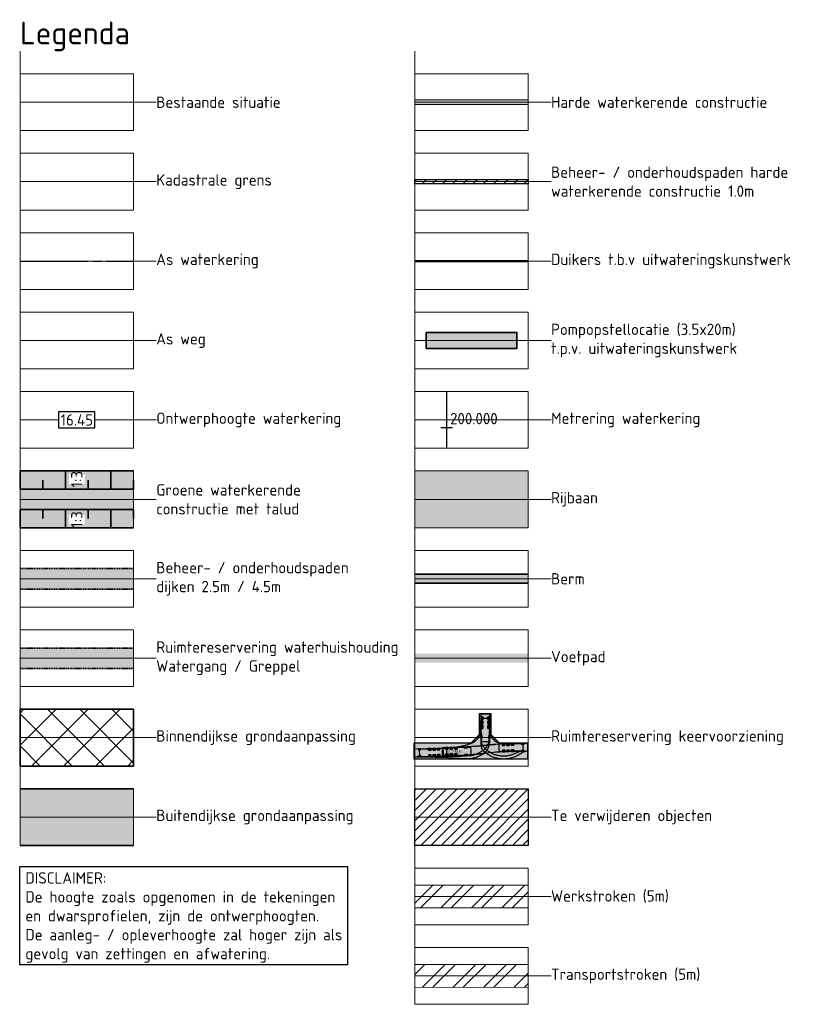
# Model space of a CAD drawing. Header units: metres. Extents: x 219828 to 221638, y 399519 to 401388.
# Tile 3 of 17: x 220264 to 220438, y 399897 to 400114. Entities that reach past the tile are written whole.
import ezdxf
from ezdxf.lldxf.tags import DXFTag

# ---------------------------------------------------------------- set-up
doc = ezdxf.new("R2010")
doc.units = ezdxf.units.M
for name, pattern in [('AM-AS', [16, 10, -2, 2, -2]), ('aslijn', [19, 15, -1, 2, -1]), ('DASHED2', [0.375, 0.25, -0.125])]:
    doc.linetypes.add(name, pattern=pattern)
doc.layers.get('0').update_dxf_attribs({"lineweight": 25})
for name, color, linetype, lineweight in [('0_Onderhoudspad', 1, 'Continuous', 25), ('B-WE-GW-MAAIVELD-G', 254, 'Continuous', 18), ('B-WE-KG-GRENS_PERCEEL-G', 150, 'KG-PERCEEL', 18), ('N-WA-AM-AS_WEG-G', 10, 'AM-AS', 18), ('N-WA-GK-KEERWAND-V', 15, 'Continuous', 18), ('N-WA-GR-BOS-V', 45, 'Continuous', 18), ('N-WA-GR-GRAS-V', 61, 'Continuous', 18), ('N-WA-GR-STRUWEEL-V', 95, 'Continuous', 18), ('N-WA-GW-DIJK_KRUIN_BINNEN-G', 90, 'Continuous', 35), ('N-WA-GW-DIJK_TEEN_BUITEN-G', 90, 'Continuous', 35), ('N-WA-IE-TERREINAFSCHEIDING_RASTERHEKWERK-G', 20, 'IE-TERREINAFSCHEIDING-KUNSTMATIG-OPEN', 35), ('N-WA-KG-ONDERHOUDGRENS_WATERSCHAP-G', 170, 'DASHED2', 35), ('N-WA-VH-VEHICLETRACKING_PATH', 30, 'Continuous', 25), ('N-WA-VH-VERHARDING_ASFALT-V', 252, 'Continuous', 18), ('N-WA-VH-VERHARDING_GRASBETONSTEEN-V', 75, 'Continuous', 18), ('N-WA-VH-VERHARDING_TEGEL-V', 254, 'Continuous', 18), ('N-WE-AM-KILOMETRERING-T25', 7, 'Continuous', 25), ('N-WE-GW-ONTGRAVINGSVAK-G', 90, 'Continuous', 35), ('N-WE-GW-OPHOGING-WERK-A-1000', 92, 'Continuous', 18), ('N-WE-WH-DUIKER-GD', 150, 'Continuous', 50), ('T-WA-KG-GRENS_WATERSCHAP_TRANSPORTSTROOK-G', 190, 'Continuous', 25), ('T-WA-KG-GRENS_WATERSCHAP_TRANSPORTSTROOK-V', 190, 'Continuous', 25), ('T-WA-KG-GRENS_WATERSCHAP_WERKSTROOK-G', 22, 'Continuous', 25), ('T-WA-KG-GRENS_WATERSCHAP_WERKSTROOK-V', 22, 'Continuous', 25), ('X-XX-AL-LEGENDA-T25', 7, 'Continuous', 25), ('X-XX-AL-LEGENDA-T50', 130, 'Continuous', 50)]:
    doc.layers.add(name, color=color, linetype=linetype, lineweight=lineweight)
for name, color, linetype in [('_VB_X hulp', 255, 'Continuous'), ('ATR02', 7, 'Continuous'), ('C3D-ALIGNMENT', 7, 'Continuous'), ('C3D-ALIGNMENT_LABELING', 7, 'Continuous'), ('C3D-CORRIDOR', 7, 'Continuous')]:
    doc.layers.add(name, color=color, linetype=linetype)
doc.layers.add('N-WA-GW-WATERBODEM-V', color=7, linetype='Continuous', lineweight=35, true_color=0x00cc99)
doc.layers.add('X-XX-AL-LEGENDA-G', color=7, linetype='Continuous', lineweight=18, plot=False)
doc.styles.add('NLCS-ISO', font='NLCS-ISO.ttf')
doc.styles.add('NLCS-ISO-M1000-T25', font='NLCS-ISO.ttf', dxfattribs={"height": 2.5})
doc.styles.add('NLCS-ISO-M1000-T50', font='NLCS-ISO.ttf', dxfattribs={"height": 5})
doc.styles.get("Standard").update_dxf_attribs({"font": 'NLCS-ISO.ttf'})
doc.linetypes.add('IE-TERREINAFSCHEIDING-KUNSTMATIG-OPEN', pattern='A,7,-1.5,[67,NLCS.shx,S=0.75,R=0,X=0,Y=0],-1.5', length=10)
tags = doc.linetypes.add('KG-PERCEEL', pattern='A,5.5,-2,["P",Standard,S=1.8,R=0,X=-0.5,Y=-0.9],-2,5.5,-2,[5,NLCS.shx,S=0.75,R=0,X=0,Y=0],-2', length=19).pattern_tags.tags
tags[6] = DXFTag(74, 10)
pattern_1 = [(45, (203857.117, 395171.8415), (-3.367596, 3.367596), []), (45, (203859.362, 395171.8415), (-3.367596, 3.367596), [])]

# ---------------------------------------------------------------- blocks, each defined once
blk = doc.blocks.new('Legenda_hulp')
at = {"flags": 128}
for points in [[(0, 0), (0, -1), (0, -3.5), (5, -3.5), (5, -1), (0, -1)], [(0, -2.25), (5, -2.25)], [(5, -2.25), (6, -2.25)]]:
    blk.add_lwpolyline(points, dxfattribs=at)
blk = doc.blocks.new('MAN8x4 VHCL TRACKING PATH_v2')
at = {"layer": 'ATR02', "color": 3, "linetype": 'Continuous', "lineweight": -3}
for points in [[(23.39, 12.31), (23.4, 11.8), (23.43, 11.29), (23.48, 10.77), (23.56, 9.99), (23.72, 8.68), (23.77, 8.17), (23.79, 7.91), (23.8, 7.65), (23.81, 7.4), (23.8, 7.14), (23.79, 6.89), (23.77, 6.63), (23.74, 6.38), (23.7, 6.12), (23.65, 5.87), (23.6, 5.62), (23.53, 5.37), (23.46, 5.13), (23.39, 4.84), (23.39, 3.46), (23.38, 3.21), (23.36, 2.95), (23.33, 2.7), (23.28, 2.44), (23.21, 2.19), (23.13, 1.93), (23.03, 1.67), (22.91, 1.42), (22.78, 1.17), (22.63, 0.93), (22.47, 0.69), (22.28, 0.46), (22.08, 0.24), (21.86, 0.03), (21.63, -0.17), (21.38, -0.36), (21.12, -0.53), (20.7, -0.76), (20.42, -0.91), (20.14, -1.04), (19.85, -1.17), (19.56, -1.29), (19.26, -1.39), (18.96, -1.49), (18.66, -1.57), (18.35, -1.65), (18.04, -1.72), (17.73, -1.77), (17.42, -1.81), (17.1, -1.85), (16.79, -1.87), (16.47, -1.88), (16.16, -1.88), (15.84, -1.87), (15.07, -1.84), (13.86, -1.77), (10.21, -1.55), (8.87, -1.48), (7.55, -1.43), (6.26, -1.38), (4.71, -1.34), (2.93, -1.31), (0.91, -1.28), (0.04, -1.27), (-0.04, 1.27), (7.14, 1.48), (8.11, 1.52), (9.09, 1.57), (9.86, 1.62), (10.64, 1.67), (11.23, 1.72), (12, 1.8), (12.58, 1.86), (13.16, 1.94), (13.73, 2.02), (14.5, 2.16), (14.88, 2.23), (15.45, 2.36), (15.83, 2.46), (16.21, 2.56), (16.58, 2.68), (16.77, 2.74), (17.31, 2.94), (17.67, 3.09), (18.19, 3.35), (18.53, 3.54), (18.85, 3.76), (19.01, 3.88), (19.15, 4), (19.3, 4.13), (19.44, 4.26), (19.57, 4.4), (19.7, 4.55), (19.82, 4.7), (19.93, 4.85), (20.04, 5.01), (20.14, 5.18), (20.23, 5.35), (20.31, 5.52), (20.39, 5.7), (20.46, 5.88), (20.53, 6.07), (20.58, 6.25), (20.63, 6.44), (20.7, 6.82), (20.77, 7.4), (20.8, 7.79), (20.82, 8.17), (20.84, 8.95), (20.84, 10.37), (20.84, 12.31)], [(8.64, 1.7), (11.99, 1.75), (12.97, 1.78), (13.95, 1.83), (15.12, 1.9), (16.49, 1.99), (17.86, 2.09), (19.4, 2.22), (20.73, 2.34), (20.89, 2.36), (21.65, 2.46), (22.41, 2.55), (23.17, 2.62), (23.93, 2.68), (24.68, 2.73), (25.53, 2.79), (29.45, 3.15), (29.71, 3.16), (31.24, 3.12), (33.02, 3.09), (35.29, 3.07), (35.36, 0.52), (28, 0.31), (26.84, 0.26), (25.87, 0.21), (25.68, 0.2), (22.82, -0.11), (20.56, -0.36), (18.8, -0.57), (17.53, -0.72), (13.45, -0.78), (12.99, -0.8), (11.98, -0.84), (11.22, -0.86), (10.46, -0.87), (9.7, -0.87), (8.93, -0.86), (8.68, -0.85)]]:
    blk.add_lwpolyline(points, close=True, dxfattribs=at)
at = {"layer": 'ATR02', "color": 1, "linetype": 'Continuous', "lineweight": -3}
for points in [[(20.89, 10.94), (23.34, 10.94), (23.35, 10.43), (23.37, 9.66), (23.4, 8.63), (23.4, 8.11), (23.39, 7.6), (23.37, 7.1), (23.34, 6.74), (23.34, 4.68), (23.32, 4.42), (23.29, 4.16), (23.25, 3.9), (23.2, 3.64), (23.13, 3.38), (23.06, 3.12), (22.96, 2.86), (22.86, 2.61), (22.73, 2.36), (22.6, 2.11), (22.45, 1.87), (22.28, 1.64), (22.1, 1.42), (21.9, 1.22), (21.69, 1.02), (21.48, 0.83), (21.25, 0.66), (21.02, 0.5), (20.78, 0.34), (20.54, 0.19), (20.29, 0.05), (20.04, -0.08), (19.78, -0.21), (19.52, -0.32), (19.26, -0.43), (18.99, -0.52), (18.72, -0.61), (18.45, -0.69), (18.17, -0.76), (17.89, -0.82), (17.61, -0.87), (17.33, -0.91), (17.05, -0.94), (16.21, -1), (15.38, -1.05), (14.55, -1.09), (13.47, -1.12), (12.4, -1.14), (11.07, -1.16), (9.25, -1.17), (6.43, -1.18), (1.51, -1.19), (1.44, 1.27), (4.53, 1.27), (4.64, 1.36), (5.75, 1.38), (6.15, 1.4), (7.39, 1.44), (8.38, 1.49), (9.36, 1.54), (10.34, 1.6), (11.07, 1.66), (11.79, 1.73), (12.51, 1.81), (13.23, 1.9), (13.7, 1.97), (14.16, 2.05), (14.62, 2.13), (15.07, 2.22), (15.52, 2.33), (15.96, 2.44), (16.38, 2.56), (16.79, 2.7), (17.19, 2.84), (17.57, 3), (17.94, 3.16), (18.28, 3.34), (18.59, 3.52), (18.87, 3.71), (19.13, 3.91), (19.36, 4.11), (19.57, 4.32), (19.77, 4.55), (19.96, 4.8), (20.12, 5.05), (20.27, 5.32), (20.4, 5.6), (20.52, 5.88), (20.61, 6.17), (20.69, 6.5), (20.75, 6.85), (20.81, 7.24), (20.84, 7.66), (20.87, 8.1), (20.88, 8.57), (20.89, 9.29), (20.89, 10.94)], [(10.05, -0.78), (10.01, 1.67), (12.14, 1.71), (13.12, 1.74), (14.11, 1.79), (15.09, 1.85), (16.33, 1.93), (17.67, 2.03), (19.41, 2.17), (21.39, 2.35), (22.26, 2.44), (23.02, 2.52), (23.78, 2.59), (25.05, 2.69), (25.48, 2.72), (27.99, 2.97), (28.25, 2.98), (33.32, 2.98), (33.82, 2.98), (33.88, 0.53), (30.91, 0.53), (30.68, 0.44), (29.44, 0.41), (29.28, 0.4), (28.04, 0.36), (26.81, 0.31), (25.83, 0.26), (25.15, 0.21), (24.71, 0.17), (16.06, -0.7), (12.33, -0.76), (11.57, -0.78), (10.81, -0.78), (10.05, -0.78)]]:
    blk.add_lwpolyline(points, close=True, dxfattribs=at)
at = {"layer": 'ATR02', "color": 96, "linetype": 'Continuous', "lineweight": -3}
blk.add_lwpolyline([(23.39, 12.31), (23.39, 7.8), (23.4, 7.45), (23.42, 7.09), (23.46, 6.73), (23.49, 6.55), (23.52, 6.38), (23.57, 6.21), (23.61, 6.03), (23.74, 5.68), (23.81, 5.52), (23.88, 5.36), (23.97, 5.2), (24.16, 4.88), (24.26, 4.74), (24.37, 4.59), (24.48, 4.45), (24.73, 4.18), (24.86, 4.06), (25, 3.94), (25.14, 3.83), (25.44, 3.61), (25.59, 3.52), (25.75, 3.43), (25.91, 3.35), (26.25, 3.2), (26.41, 3.14), (26.58, 3.08), (26.76, 3.03), (27.12, 2.96), (27.3, 2.93), (27.47, 2.91), (27.83, 2.89), (28.19, 2.88), (28.93, 2.89), (35.29, 3.07), (35.36, 0.52), (34.96, 0.5), (34.7, 0.45), (34.45, 0.38), (34.19, 0.29), (33.93, 0.18), (33.67, 0.04), (33.41, -0.11), (32.48, -0.69), (32.2, -0.84), (31.92, -0.99), (31.63, -1.12), (31.34, -1.25), (31.05, -1.36), (30.75, -1.46), (30.45, -1.56), (30.15, -1.64), (29.84, -1.71), (29.53, -1.78), (29.22, -1.83), (28.91, -1.87), (28.59, -1.9), (28.28, -1.92), (27.96, -1.93), (27.65, -1.93), (27.33, -1.91), (27.02, -1.89), (26.7, -1.86), (26.39, -1.81), (26.08, -1.76), (25.77, -1.69), (25.46, -1.61), (25.16, -1.53), (24.86, -1.43), (24.56, -1.32), (24.27, -1.21), (23.98, -1.08), (23.7, -0.94), (23.42, -0.8), (23.14, -0.64), (22.87, -0.48), (22.61, -0.3), (22.35, -0.12), (22.1, 0.07), (21.84, 0.29), (21.62, 0.5), (21.42, 0.73), (21.25, 0.97), (21.11, 1.22), (21, 1.48), (20.92, 1.74), (20.87, 1.99), (20.84, 2.25), (20.83, 2.79), (20.76, 4.86), (20.68, 5.1), (20.61, 5.35), (20.54, 5.59), (20.49, 5.85), (20.44, 6.1), (20.4, 6.35), (20.37, 6.6), (20.35, 6.86), (20.34, 7.12), (20.34, 7.37), (20.34, 7.63), (20.36, 7.88), (20.38, 8.14), (20.41, 8.39), (20.45, 8.65), (20.54, 9.04), (20.65, 9.55), (20.7, 9.8), (20.74, 10.06), (20.78, 10.33), (20.81, 10.58), (20.83, 10.84), (20.84, 11.1), (20.84, 11.85), (20.84, 12.31)], close=True, dxfattribs=at)
at = {"layer": 'ATR02', "color": 246, "linetype": 'Continuous', "lineweight": -3}
blk.add_lwpolyline([(20.89, 10.94), (23.34, 10.94), (23.34, 7.85), (23.36, 7.4), (23.38, 7), (23.42, 6.67), (23.46, 6.43), (23.53, 6.14), (23.62, 5.84), (23.74, 5.56), (23.87, 5.28), (24.01, 5.02), (24.18, 4.76), (24.36, 4.52), (24.56, 4.29), (24.78, 4.07), (25.01, 3.87), (25.25, 3.68), (25.51, 3.51), (25.77, 3.36), (26.05, 3.23), (26.33, 3.12), (26.62, 3.02), (26.92, 2.95), (27.22, 2.89), (27.54, 2.86), (27.92, 2.84), (28.35, 2.84), (29.03, 2.85), (33.82, 2.98), (33.88, 0.53), (33.49, 0.51), (33.25, 0.47), (33, 0.42), (32.75, 0.35), (32.5, 0.27), (32.25, 0.17), (32, 0.06), (31.24, -0.3), (30.98, -0.41), (30.71, -0.51), (30.45, -0.6), (30.17, -0.69), (29.9, -0.76), (29.62, -0.83), (29.34, -0.88), (29.06, -0.93), (28.78, -0.97), (28.5, -0.99), (28.21, -1.01), (27.93, -1.02), (27.64, -1.01), (27.36, -1), (27.08, -0.98), (26.79, -0.95), (26.51, -0.91), (26.23, -0.86), (25.95, -0.8), (25.68, -0.73), (25.4, -0.65), (25.13, -0.56), (24.87, -0.46), (24.6, -0.36), (24.34, -0.24), (24.09, -0.12), (23.83, 0.01), (23.59, 0.15), (23.35, 0.3), (23.11, 0.46), (22.88, 0.63), (22.65, 0.8), (22.43, 0.98), (22.22, 1.17), (22.01, 1.37), (21.7, 1.69), (21.52, 1.91), (21.35, 2.15), (21.22, 2.4), (21.1, 2.66), (21.01, 2.92), (20.95, 3.19), (20.91, 3.45), (20.89, 3.72), (20.89, 4.22), (20.89, 4.93), (21.19, 4.95), (21.11, 5.18), (21.04, 5.41), (20.98, 5.64), (20.93, 5.88), (20.88, 6.11), (20.84, 6.35), (20.81, 6.59), (20.79, 6.83), (20.78, 7.07), (20.78, 7.31), (20.78, 7.69), (20.84, 8.7), (20.87, 9.22), (20.89, 9.73), (20.89, 10.94)], close=True, dxfattribs=at)
at = {"layer": 'ATR02', "color": 136, "linetype": 'Continuous', "lineweight": -3}
blk.add_lwpolyline([(20.84, 3.46), (20.84, 12.31), (22.11, 12.31), (23.39, 12.31), (23.39, 3.46), (22.11, 3.46), (20.84, 3.46)], close=True, dxfattribs=at)
for points in [[(21.07, 10.51), (21.07, 11.37), (21.01, 11.37), (21.01, 10.51), (20.95, 10.51), (20.95, 11.37), (20.93, 11.37), (20.89, 11.26), (20.89, 10.62), (20.93, 10.51), (21.09, 10.51), (21.13, 10.62), (21.13, 11.26), (21.09, 11.37), (20.93, 11.37)], [(21.07, 9.11), (21.07, 9.97), (21.01, 9.97), (21.01, 9.11), (20.95, 9.11), (20.95, 9.97), (20.93, 9.97), (20.89, 9.86), (20.89, 9.22), (20.93, 9.11), (21.09, 9.11), (21.13, 9.22), (21.13, 9.86), (21.09, 9.97), (20.93, 9.97)], [(21.32, 10.51), (21.32, 11.37), (21.25, 11.37), (21.25, 10.51), (21.19, 10.51), (21.19, 11.37), (21.17, 11.37), (21.13, 11.26), (21.13, 10.62), (21.17, 10.51), (21.34, 10.51), (21.38, 10.62), (21.38, 11.26), (21.34, 11.37), (21.17, 11.37)], [(21.32, 9.11), (21.32, 9.97), (21.25, 9.97), (21.25, 9.11), (21.19, 9.11), (21.19, 9.97), (21.17, 9.97), (21.13, 9.86), (21.13, 9.22), (21.17, 9.11), (21.34, 9.11), (21.38, 9.22), (21.38, 9.86), (21.34, 9.97), (21.17, 9.97)], [(23.04, 10.51), (23.04, 11.37), (22.97, 11.37), (22.97, 10.51), (22.91, 10.51), (22.91, 11.37), (22.89, 11.37), (22.85, 11.26), (22.85, 10.62), (22.89, 10.51), (23.06, 10.51), (23.1, 10.62), (23.1, 11.26), (23.06, 11.37), (22.89, 11.37)], [(23.04, 9.11), (23.04, 9.97), (22.97, 9.97), (22.97, 9.11), (22.91, 9.11), (22.91, 9.97), (22.89, 9.97), (22.85, 9.86), (22.85, 9.22), (22.89, 9.11), (23.06, 9.11), (23.1, 9.22), (23.1, 9.86), (23.06, 9.97), (22.89, 9.97)], [(23.28, 10.51), (23.28, 11.37), (23.22, 11.37), (23.22, 10.51), (23.16, 10.51), (23.16, 11.37), (23.14, 11.37), (23.1, 11.26), (23.1, 10.62), (23.14, 10.51), (23.3, 10.51), (23.34, 10.62), (23.34, 11.26), (23.3, 11.37), (23.14, 11.37)], [(23.28, 9.11), (23.28, 9.97), (23.22, 9.97), (23.22, 9.11), (23.16, 9.11), (23.16, 9.97), (23.14, 9.97), (23.1, 9.86), (23.1, 9.22), (23.14, 9.11), (23.3, 9.11), (23.34, 9.22), (23.34, 9.86), (23.3, 9.97), (23.14, 9.97)], [(21.07, 7.71), (21.07, 8.57), (21.01, 8.57), (21.01, 7.71), (20.95, 7.71), (20.95, 8.57), (20.93, 8.57), (20.89, 8.46), (20.89, 7.82), (20.93, 7.71), (21.09, 7.71), (21.13, 7.82), (21.13, 8.46), (21.09, 8.57), (20.93, 8.57)], [(21.32, 7.71), (21.32, 8.57), (21.25, 8.57), (21.25, 7.71), (21.19, 7.71), (21.19, 8.57), (21.17, 8.57), (21.13, 8.46), (21.13, 7.82), (21.17, 7.71), (21.34, 7.71), (21.38, 7.82), (21.38, 8.46), (21.34, 8.57), (21.17, 8.57)], [(23.04, 7.71), (23.04, 8.57), (22.97, 8.57), (22.97, 7.71), (22.91, 7.71), (22.91, 8.57), (22.89, 8.57), (22.85, 8.46), (22.85, 7.82), (22.89, 7.71), (23.06, 7.71), (23.1, 7.82), (23.1, 8.46), (23.06, 8.57), (22.89, 8.57)], [(23.28, 7.71), (23.28, 8.57), (23.22, 8.57), (23.22, 7.71), (23.16, 7.71), (23.16, 8.57), (23.14, 8.57), (23.1, 8.46), (23.1, 7.82), (23.14, 7.71), (23.3, 7.71), (23.34, 7.82), (23.34, 8.46), (23.3, 8.57), (23.14, 8.57)], [(21.07, 4.5), (21.07, 5.36), (21.01, 5.36), (21.01, 4.5), (20.95, 4.5), (20.95, 5.36), (20.93, 5.36), (20.89, 5.26), (20.89, 4.61), (20.93, 4.5), (21.09, 4.5), (21.13, 4.61), (21.13, 5.26), (21.09, 5.36), (20.93, 5.36)], [(23.28, 4.5), (23.28, 5.36), (23.22, 5.36), (23.22, 4.5), (23.16, 4.5), (23.16, 5.36), (23.14, 5.36), (23.1, 5.26), (23.1, 4.61), (23.14, 4.5), (23.3, 4.5), (23.34, 4.61), (23.34, 5.26), (23.3, 5.36), (23.14, 5.36)]]:
    blk.add_lwpolyline(points, dxfattribs=at)
at = {"layer": 'ATR02', "color": 4, "linetype": 'Continuous', "lineweight": -3}
for points in [[(-0.04, 1.27), (8.81, 1.52), (8.85, 0.25), (8.88, -1.02), (0.04, -1.27), (0, 0), (-0.04, 1.27)], [(17.53, -0.72), (8.68, -0.85), (8.66, 0.43), (8.64, 1.7), (17.49, 1.83), (17.51, 0.55), (17.53, -0.72)], [(35.36, 0.52), (26.51, 0.28), (26.47, 1.55), (26.44, 2.83), (35.29, 3.07), (35.32, 1.79), (35.36, 0.52)]]:
    blk.add_lwpolyline(points, close=True, dxfattribs=at)
for points in [[(1.01, 1.09), (1.87, 1.08), (1.87, 1.15), (1.01, 1.15), (1.01, 1.21), (1.87, 1.21), (1.87, 1.23), (1.77, 1.27), (1.12, 1.27), (1.01, 1.23), (1.01, 1.06), (1.12, 1.02), (1.77, 1.02), (1.87, 1.06), (1.87, 1.23)], [(4.22, 1.16), (5.08, 1.19), (5.08, 1.25), (4.22, 1.22), (4.22, 1.29), (5.07, 1.31), (5.07, 1.33), (4.97, 1.37), (4.32, 1.35), (4.21, 1.31), (4.22, 1.14), (4.33, 1.11), (4.97, 1.12), (5.08, 1.17), (5.07, 1.33)], [(4.23, 0.92), (5.09, 0.94), (5.08, 1), (4.22, 0.98), (4.22, 1.04), (5.08, 1.06), (5.08, 1.09), (4.97, 1.12), (4.33, 1.11), (4.22, 1.06), (4.23, 0.9), (4.34, 0.86), (4.98, 0.88), (5.09, 0.92), (5.08, 1.09)], [(5.62, 1.2), (6.48, 1.23), (6.48, 1.29), (5.62, 1.26), (5.61, 1.33), (6.47, 1.35), (6.47, 1.37), (6.37, 1.41), (5.72, 1.39), (5.61, 1.35), (5.62, 1.18), (5.73, 1.14), (6.37, 1.16), (6.48, 1.21), (6.47, 1.37)], [(5.63, 0.96), (6.48, 0.98), (6.48, 1.04), (5.62, 1.02), (5.62, 1.08), (6.48, 1.1), (6.48, 1.12), (6.37, 1.16), (5.73, 1.14), (5.62, 1.1), (5.63, 0.94), (5.73, 0.9), (6.38, 0.92), (6.49, 0.96), (6.48, 1.12)], [(7.02, 1.24), (7.88, 1.27), (7.88, 1.33), (7.02, 1.3), (7.01, 1.37), (7.87, 1.39), (7.87, 1.41), (7.76, 1.45), (7.12, 1.43), (7.01, 1.39), (7.02, 1.22), (7.13, 1.18), (7.77, 1.2), (7.88, 1.25), (7.87, 1.41)], [(7.02, 1), (7.88, 1.02), (7.88, 1.08), (7.02, 1.06), (7.02, 1.12), (7.88, 1.14), (7.88, 1.16), (7.77, 1.2), (7.13, 1.18), (7.02, 1.14), (7.03, 0.98), (7.13, 0.94), (7.78, 0.96), (7.88, 1), (7.88, 1.16)], [(10.44, 1.62), (9.58, 1.61), (9.58, 1.54), (10.44, 1.56), (10.44, 1.49), (9.58, 1.48), (9.58, 1.46), (9.69, 1.42), (10.34, 1.43), (10.44, 1.47), (10.44, 1.64), (10.33, 1.68), (9.69, 1.67), (9.58, 1.63), (9.58, 1.46)], [(10.45, 1.37), (9.59, 1.36), (9.59, 1.3), (10.45, 1.31), (10.45, 1.25), (9.59, 1.24), (9.59, 1.22), (9.7, 1.18), (10.34, 1.19), (10.45, 1.23), (10.44, 1.39), (10.34, 1.43), (9.69, 1.42), (9.59, 1.38), (9.59, 1.22)], [(11.84, 1.64), (10.98, 1.63), (10.98, 1.56), (11.84, 1.58), (11.84, 1.51), (10.98, 1.5), (10.98, 1.48), (11.09, 1.44), (11.74, 1.45), (11.84, 1.49), (11.84, 1.66), (11.73, 1.7), (11.09, 1.69), (10.98, 1.65), (10.98, 1.48)], [(11.84, 1.39), (10.99, 1.38), (10.99, 1.32), (11.85, 1.33), (11.85, 1.27), (10.99, 1.26), (10.99, 1.24), (11.1, 1.2), (11.74, 1.21), (11.85, 1.25), (11.84, 1.41), (11.74, 1.45), (11.09, 1.44), (10.99, 1.4), (10.99, 1.24)], [(13.24, 1.66), (12.38, 1.65), (12.38, 1.58), (13.24, 1.6), (13.24, 1.54), (12.38, 1.52), (12.38, 1.5), (12.49, 1.46), (13.14, 1.47), (13.24, 1.51), (13.24, 1.68), (13.13, 1.72), (12.49, 1.71), (12.38, 1.67), (12.38, 1.5)], [(13.24, 1.41), (12.39, 1.4), (12.39, 1.34), (13.25, 1.35), (13.25, 1.29), (12.39, 1.28), (12.39, 1.26), (12.5, 1.22), (13.14, 1.23), (13.25, 1.27), (13.24, 1.43), (13.14, 1.47), (12.49, 1.46), (12.39, 1.42), (12.39, 1.26)], [(16.44, 1.74), (15.58, 1.65), (15.59, 1.59), (16.44, 1.68), (16.45, 1.62), (15.6, 1.53), (15.6, 1.51), (15.71, 1.48), (16.35, 1.55), (16.45, 1.6), (16.44, 1.76), (16.33, 1.79), (15.68, 1.73), (15.58, 1.67), (15.6, 1.51)], [(28.24, 2.77), (27.38, 2.74), (27.38, 2.68), (28.24, 2.71), (28.24, 2.64), (27.38, 2.62), (27.39, 2.6), (27.49, 2.56), (28.14, 2.58), (28.24, 2.62), (28.24, 2.79), (28.13, 2.83), (27.49, 2.81), (27.38, 2.76), (27.39, 2.6)], [(28.25, 2.52), (27.39, 2.5), (27.39, 2.44), (28.25, 2.46), (28.25, 2.4), (27.39, 2.38), (27.39, 2.36), (27.5, 2.32), (28.15, 2.33), (28.25, 2.38), (28.25, 2.54), (28.14, 2.58), (27.49, 2.56), (27.39, 2.52), (27.39, 2.36)], [(28.29, 0.8), (27.44, 0.78), (27.44, 0.72), (28.3, 0.74), (28.3, 0.68), (27.44, 0.66), (27.44, 0.64), (27.55, 0.6), (28.19, 0.62), (28.3, 0.66), (28.29, 0.82), (28.19, 0.86), (27.54, 0.84), (27.43, 0.8), (27.44, 0.64)], [(28.3, 0.56), (27.44, 0.53), (27.44, 0.47), (28.3, 0.5), (28.3, 0.44), (27.45, 0.41), (27.45, 0.39), (27.55, 0.35), (28.2, 0.37), (28.31, 0.41), (28.3, 0.58), (28.19, 0.62), (27.55, 0.6), (27.44, 0.55), (27.45, 0.39)], [(29.64, 2.81), (28.78, 2.78), (28.78, 2.72), (29.64, 2.74), (29.64, 2.68), (28.78, 2.66), (28.78, 2.64), (28.89, 2.6), (29.54, 2.62), (29.64, 2.66), (29.64, 2.83), (29.53, 2.86), (28.89, 2.85), (28.78, 2.8), (28.78, 2.64)], [(29.65, 2.56), (28.79, 2.54), (28.79, 2.48), (29.65, 2.5), (29.65, 2.44), (28.79, 2.41), (28.79, 2.39), (28.9, 2.36), (29.54, 2.37), (29.65, 2.42), (29.65, 2.58), (29.54, 2.62), (28.89, 2.6), (28.79, 2.56), (28.79, 2.39)], [(29.69, 0.84), (28.83, 0.82), (28.84, 0.76), (29.7, 0.78), (29.7, 0.72), (28.84, 0.7), (28.84, 0.68), (28.95, 0.64), (29.59, 0.65), (29.7, 0.7), (29.69, 0.86), (29.59, 0.9), (28.94, 0.88), (28.83, 0.84), (28.84, 0.68)], [(29.7, 0.6), (28.84, 0.57), (28.84, 0.51), (29.7, 0.53), (29.7, 0.47), (28.85, 0.45), (28.85, 0.43), (28.95, 0.39), (29.6, 0.41), (29.7, 0.45), (29.7, 0.62), (29.59, 0.65), (28.95, 0.64), (28.84, 0.59), (28.85, 0.43)], [(31.04, 2.84), (30.18, 2.82), (30.18, 2.76), (31.04, 2.78), (31.04, 2.72), (30.18, 2.7), (30.18, 2.68), (30.29, 2.64), (30.94, 2.66), (31.04, 2.7), (31.04, 2.86), (30.93, 2.9), (30.29, 2.88), (30.18, 2.84), (30.18, 2.68)], [(31.05, 2.6), (30.19, 2.58), (30.19, 2.51), (31.05, 2.54), (31.05, 2.48), (30.19, 2.45), (30.19, 2.43), (30.3, 2.39), (30.94, 2.41), (31.05, 2.46), (31.05, 2.62), (30.94, 2.66), (30.29, 2.64), (30.19, 2.6), (30.19, 2.43)], [(31.09, 0.88), (30.23, 0.86), (30.24, 0.8), (31.1, 0.82), (31.1, 0.76), (30.24, 0.73), (30.24, 0.71), (30.35, 0.68), (30.99, 0.69), (31.1, 0.74), (31.09, 0.9), (30.98, 0.94), (30.34, 0.92), (30.23, 0.88), (30.24, 0.71)], [(31.1, 0.63), (30.24, 0.61), (30.24, 0.55), (31.1, 0.57), (31.1, 0.51), (30.24, 0.49), (30.25, 0.47), (30.35, 0.43), (31, 0.45), (31.1, 0.49), (31.1, 0.66), (30.99, 0.69), (30.35, 0.68), (30.24, 0.63), (30.25, 0.47)], [(34.25, 2.92), (33.39, 2.92), (33.39, 2.86), (34.25, 2.86), (34.25, 2.8), (33.39, 2.8), (33.39, 2.78), (33.49, 2.74), (34.14, 2.74), (34.25, 2.78), (34.25, 2.94), (34.14, 2.98), (33.49, 2.98), (33.39, 2.94), (33.39, 2.78)], [(34.31, 0.71), (33.45, 0.71), (33.45, 0.65), (34.31, 0.65), (34.31, 0.59), (33.45, 0.59), (33.45, 0.57), (33.55, 0.53), (34.2, 0.53), (34.31, 0.57), (34.31, 0.73), (34.2, 0.77), (33.55, 0.77), (33.45, 0.73), (33.45, 0.57)], [(1.08, -1.12), (1.94, -1.12), (1.94, -1.06), (1.08, -1.06), (1.08, -1), (1.94, -1), (1.94, -0.98), (1.83, -0.94), (1.18, -0.94), (1.08, -0.98), (1.08, -1.15), (1.18, -1.19), (1.83, -1.19), (1.94, -1.14), (1.94, -0.98)], [(4.27, -0.8), (5.13, -0.78), (5.13, -0.71), (4.27, -0.74), (4.27, -0.68), (5.13, -0.65), (5.13, -0.63), (5.02, -0.6), (4.38, -0.61), (4.27, -0.66), (4.28, -0.82), (4.38, -0.86), (5.03, -0.84), (5.13, -0.8), (5.13, -0.63)], [(4.28, -1.05), (5.14, -1.02), (5.14, -0.96), (4.28, -0.98), (4.28, -0.92), (5.14, -0.9), (5.14, -0.88), (5.03, -0.84), (4.38, -0.86), (4.28, -0.9), (4.28, -1.07), (4.39, -1.1), (5.04, -1.09), (5.14, -1.04), (5.14, -0.88)], [(5.67, -0.76), (6.53, -0.74), (6.53, -0.68), (5.67, -0.7), (5.67, -0.64), (6.53, -0.61), (6.53, -0.59), (6.42, -0.56), (5.78, -0.57), (5.67, -0.62), (5.67, -0.78), (5.78, -0.82), (6.43, -0.8), (6.53, -0.76), (6.53, -0.59)], [(5.68, -1.01), (6.54, -0.98), (6.54, -0.92), (5.68, -0.95), (5.68, -0.88), (6.54, -0.86), (6.54, -0.84), (6.43, -0.8), (5.78, -0.82), (5.68, -0.86), (5.68, -1.03), (5.79, -1.06), (6.43, -1.05), (6.54, -1), (6.54, -0.84)], [(7.07, -0.72), (7.93, -0.7), (7.93, -0.64), (7.07, -0.66), (7.07, -0.6), (7.93, -0.57), (7.93, -0.55), (7.82, -0.52), (7.18, -0.53), (7.07, -0.58), (7.07, -0.74), (7.18, -0.78), (7.83, -0.76), (7.93, -0.72), (7.93, -0.55)], [(7.08, -0.97), (7.94, -0.94), (7.94, -0.88), (7.08, -0.91), (7.08, -0.84), (7.94, -0.82), (7.94, -0.8), (7.83, -0.76), (7.18, -0.78), (7.08, -0.82), (7.08, -0.99), (7.19, -1.03), (7.83, -1.01), (7.94, -0.96), (7.94, -0.8)], [(10.47, -0.35), (9.61, -0.36), (9.61, -0.42), (10.47, -0.41), (10.47, -0.47), (9.61, -0.48), (9.61, -0.5), (9.72, -0.54), (10.36, -0.53), (10.47, -0.49), (10.47, -0.33), (10.36, -0.29), (9.72, -0.3), (9.61, -0.34), (9.61, -0.5)], [(10.47, -0.59), (9.61, -0.6), (9.61, -0.67), (10.47, -0.65), (10.47, -0.72), (9.62, -0.73), (9.62, -0.75), (9.72, -0.79), (10.37, -0.78), (10.48, -0.74), (10.47, -0.57), (10.36, -0.53), (9.72, -0.54), (9.61, -0.58), (9.62, -0.75)], [(11.87, -0.33), (11.01, -0.34), (11.01, -0.4), (11.87, -0.39), (11.87, -0.45), (11.01, -0.46), (11.01, -0.48), (11.12, -0.52), (11.76, -0.51), (11.87, -0.47), (11.87, -0.31), (11.76, -0.27), (11.12, -0.28), (11.01, -0.32), (11.01, -0.48)], [(11.87, -0.57), (11.01, -0.58), (11.01, -0.65), (11.87, -0.63), (11.87, -0.7), (11.02, -0.71), (11.02, -0.73), (11.12, -0.77), (11.77, -0.76), (11.88, -0.72), (11.87, -0.55), (11.76, -0.51), (11.12, -0.52), (11.01, -0.56), (11.02, -0.73)], [(13.27, -0.31), (12.41, -0.32), (12.41, -0.38), (13.27, -0.37), (13.27, -0.43), (12.41, -0.44), (12.41, -0.46), (12.52, -0.5), (13.16, -0.49), (13.27, -0.45), (13.27, -0.29), (13.16, -0.25), (12.52, -0.26), (12.41, -0.3), (12.41, -0.46)], [(13.27, -0.55), (12.41, -0.56), (12.41, -0.63), (13.27, -0.61), (13.27, -0.68), (12.42, -0.69), (12.42, -0.71), (12.52, -0.75), (13.17, -0.74), (13.27, -0.7), (13.27, -0.53), (13.16, -0.49), (12.52, -0.5), (12.41, -0.54), (12.42, -0.71)], [(16.47, -0.47), (15.61, -0.56), (15.62, -0.62), (16.48, -0.53), (16.48, -0.59), (15.63, -0.68), (15.63, -0.7), (15.74, -0.73), (16.38, -0.66), (16.48, -0.61), (16.47, -0.45), (16.36, -0.42), (15.72, -0.48), (15.61, -0.54), (15.63, -0.7)]]:
    blk.add_lwpolyline(points, dxfattribs=at)
at = {"layer": 'ATR02', "color": 250, "linetype": 'Continuous', "lineweight": -3, "style": 'NLCS-ISO', "width": 0.3}
blk.add_text('MAN TGS 35360 8x4-4', height=1, rotation=0.82, dxfattribs=at).set_placement((10.24, -0.1))
blk = doc.blocks.new('*U106')
at = {"layer": 'N-WA-VH-VEHICLETRACKING_PATH', "transparency": 33554559}
h = blk.add_hatch(color=256, dxfattribs=at)
h.dxf.hatch_style = 1
h.paths.add_polyline_path([(0, -2.55), (0, 2.55), (17.93, 2.55), (20.5, 5.12), (20.5, 11.69), (24.1, 11.69), (24.1, 5.11), (26.66, 2.55), (35.59, 2.55), (35.59, -2.57)])
at = {"layer": 'N-WA-VH-VEHICLETRACKING_PATH', "flags": 128}
blk.add_lwpolyline([(0, -2.55), (0, 2.55), (17.93, 2.55), (20.5, 5.12), (20.5, 11.69), (24.1, 11.69), (24.1, 5.11), (26.66, 2.55), (35.59, 2.55), (35.59, -2.57)], close=True, dxfattribs=at)
blk.add_blockref('MAN8x4 VHCL TRACKING PATH_v2', (0.23, -0.63))

msp = doc.modelspace()

# ---------------------------------------------------------------- hatches: boundary and pattern name
at = {"layer": '0_Onderhoudspad'}
h = msp.add_hatch(dxfattribs=at)
h.set_pattern_fill('ANSI31', color=256, scale=0.5)
h.set_pattern_definition([(45, (7.6352, 0), (-1.122532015, 1.122532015), [])])
h.paths.add_polyline_path([(220375.81, 400078.85), (220375.81, 400077.85), (220350.81, 400077.85), (220350.81, 400078.85)])
at = {"layer": '_VB_X hulp'}
h = msp.add_hatch(dxfattribs=at)
h.set_pattern_fill('ANSI31', color=256, scale=0.5)
h.set_pattern_definition([(45, (375.3473, 0), (-1.122532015, 1.122532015), [])])
h.paths.add_polyline_path([(220350.81, 399944.6), (220375.81, 399944.6), (220375.81, 399932.1), (220350.81, 399932.1)])
at = {"layer": 'N-WA-GK-KEERWAND-V'}
h = msp.add_hatch(color=256, dxfattribs=at)
h.dxf.hatch_style = 1
h.paths.add_polyline_path([(220375.81, 400096.35), (220375.81, 400095.35), (220350.81, 400095.35), (220350.81, 400096.35)])
at = {"layer": 'N-WA-GR-BOS-V', "linetype": 'Continuous', "lineweight": 18}
h = msp.add_hatch(color=45, dxfattribs=at)
h.paths.add_polyline_path([(220288.84, 399944.6), (220263.84, 399944.6), (220263.84, 399938.35), (220288.84, 399938.35)])
h.paths.add_polyline_path([(220288.84, 399938.35), (220263.84, 399938.35), (220263.84, 399932.1), (220288.84, 399932.1)])
at = {"layer": 'N-WA-GR-GRAS-V', "linetype": 'Continuous', "lineweight": 18}
msp.add_hatch(color=61, dxfattribs=at).paths.add_polyline_path([(220263.84, 400014.6), (220288.84, 400014.6), (220288.84, 400002.1), (220263.84, 400002.1)])
at = {"layer": 'N-WA-GR-STRUWEEL-V', "linetype": 'Continuous', "lineweight": 18}
h = msp.add_hatch(color=95, dxfattribs=at)
h.paths.add_polyline_path([(220350.81, 399991.85), (220350.81, 399990.85), (220375.81, 399990.85), (220375.81, 399991.85)])
h.paths.add_polyline_path([(220375.81, 399989.85), (220375.81, 399990.85), (220350.81, 399990.85), (220350.81, 399989.85)])
at = {"layer": 'N-WA-GW-WATERBODEM-V', "linetype": 'Continuous', "lineweight": 35, "true_color": 0x00cc99}
h = msp.add_hatch(color=122, dxfattribs=at)
h.paths.add_polyline_path([(220288.84, 399975.6), (220263.84, 399975.6), (220263.84, 399973.35), (220288.84, 399973.35)])
h.paths.add_polyline_path([(220288.84, 399973.35), (220263.84, 399973.35), (220263.84, 399971.1), (220288.84, 399971.1)])
at = {"layer": 'N-WA-IE-TERREINAFSCHEIDING_RASTERHEKWERK-G', "transparency": 33554559}
h = msp.add_hatch(color=256, dxfattribs=at)
h.dxf.hatch_style = 1
h.paths.add_polyline_path([(220353.31, 400045.1), (220373.31, 400045.1), (220373.31, 400041.6), (220353.31, 400041.6)])
at = {"layer": 'N-WA-VH-VERHARDING_ASFALT-V', "linetype": 'Continuous', "lineweight": 18}
msp.add_hatch(color=252, dxfattribs=at).paths.add_polyline_path([(220350.81, 400014.6), (220375.81, 400014.6), (220375.81, 400002.1), (220350.81, 400002.1)])
at = {"layer": 'N-WA-VH-VERHARDING_GRASBETONSTEEN-V', "linetype": 'Continuous', "lineweight": 18}
h = msp.add_hatch(color=75, dxfattribs=at)
h.paths.add_polyline_path([(220288.84, 399990.85), (220288.84, 399993.1), (220263.84, 399993.1), (220263.84, 399990.85)])
h.paths.add_polyline_path([(220288.84, 399988.6), (220288.84, 399990.85), (220263.84, 399990.85), (220263.84, 399988.6)])
at = {"layer": 'N-WA-VH-VERHARDING_TEGEL-V', "linetype": 'Continuous', "lineweight": 18}
h = msp.add_hatch(color=254, dxfattribs=at)
h.paths.add_polyline_path([(220375.81, 399974.35), (220350.81, 399974.35), (220350.81, 399973.35), (220375.81, 399973.35)])
h.paths.add_polyline_path([(220375.81, 399973.35), (220350.81, 399973.35), (220350.81, 399972.35), (220375.81, 399972.35)])
at = {"layer": 'N-WE-GW-OPHOGING-WERK-A-1000'}
h = msp.add_hatch(dxfattribs=at)
h.set_pattern_fill('AGW-WERK_ONTGRAVEN_AANVULLEN-SO', color=256, pattern_type=2)
h.set_pattern_definition([(135, (0, -35), (-3.535533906, -3.535533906), []), (45, (0, -35), (-3.535533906, 3.535533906), [])])
h.paths.add_polyline_path([(220263.84, 399962.1), (220263.84, 399955.85), (220288.84, 399955.85), (220288.84, 399962.1)])
h.paths.add_polyline_path([(220288.84, 399949.6), (220288.84, 399955.85), (220263.84, 399955.85), (220263.84, 399949.6)])
at = {"layer": 'T-WA-KG-GRENS_WATERSCHAP_TRANSPORTSTROOK-V'}
h = msp.add_hatch(dxfattribs=at)
h.set_pattern_fill('ANSI32', color=256, scale=0.5)
h.set_pattern_definition(pattern_1)
h.paths.add_polyline_path([(220375.81, 399905.85), (220350.81, 399905.85), (220350.81, 399903.35), (220375.81, 399903.35)])
h.paths.add_polyline_path([(220375.81, 399903.35), (220350.81, 399903.35), (220350.81, 399900.85), (220375.81, 399900.85)])
at = {"layer": 'T-WA-KG-GRENS_WATERSCHAP_WERKSTROOK-V'}
h = msp.add_hatch(dxfattribs=at)
h.set_pattern_fill('ANSI32', color=256, scale=0.5)
h.set_pattern_definition(pattern_1)
h.paths.add_polyline_path([(220375.81, 399923.35), (220350.81, 399923.35), (220350.81, 399920.85), (220375.81, 399920.85)])
h.paths.add_polyline_path([(220375.81, 399920.85), (220350.81, 399920.85), (220350.81, 399918.35), (220375.81, 399918.35)])

# ---------------------------------------------------------------- linework, layer by layer
at = {"layer": '0_Onderhoudspad', "extrusion": (0, 0, -1)}
msp.add_lwpolyline([(-220375.81, 400078.85), (-220375.81, 400077.85), (-220350.81, 400077.85), (-220350.81, 400078.85)], close=True, dxfattribs=at)
at = {"layer": '_VB_X hulp'}
msp.add_lwpolyline([(220350.81, 399944.6), (220375.81, 399944.6), (220375.81, 399932.1), (220350.81, 399932.1)], close=True, dxfattribs=at)
at = {"layer": 'B-WE-GW-MAAIVELD-G', "color": 251, "flags": 128}
msp.add_lwpolyline([(220263.84, 400095.85), (220288.84, 400095.85)], dxfattribs=at)
at = {"layer": 'B-WE-KG-GRENS_PERCEEL-G', "flags": 128}
msp.add_lwpolyline([(220263.84, 400078.35), (220288.84, 400078.35)], dxfattribs=at)
at = {"layer": 'C3D-ALIGNMENT', "color": 7, "linetype": 'aslijn', "lineweight": -3}
for points in [[(220263.84, 400060.85), (220288.84, 400060.85)], [(220357.82, 400032.1), (220357.82, 400019.6)]]:
    msp.add_lwpolyline(points, dxfattribs=at)
at = {"layer": 'C3D-ALIGNMENT_LABELING', "color": 7, "linetype": 'Continuous', "lineweight": -3}
msp.add_line((220359.07, 400024.14), (220356.57, 400024.14), dxfattribs=at)
at = {"layer": 'C3D-CORRIDOR', "color": 7, "linetype": 'Continuous', "lineweight": 35}
for p, q in [((220263.84, 400010.6), (220263.84, 400014.6)), ((220273.84, 400010.6), (220273.84, 400014.6)), ((220283.84, 400010.6), (220283.84, 400014.6)), ((220268.84, 400010.6), (220268.84, 400012.6)), ((220278.84, 400010.6), (220278.84, 400012.6)), ((220288.84, 400010.6), (220288.84, 400012.6)), ((220263.84, 400006.1), (220263.84, 400002.1)), ((220268.84, 400006.1), (220268.84, 400004.1)), ((220273.84, 400006.1), (220273.84, 400002.1)), ((220278.84, 400006.1), (220278.84, 400004.1)), ((220283.84, 400006.1), (220283.84, 400002.1)), ((220288.84, 400006.1), (220288.84, 400004.1))]:
    msp.add_line(p, q, dxfattribs=at)
at = {"layer": 'N-WA-AM-AS_WEG-G', "color": 10, "linetype": 'aslijn', "lineweight": 18}
msp.add_lwpolyline([(220263.84, 400043.35), (220288.84, 400043.35)], dxfattribs=at)
at = {"layer": 'N-WA-GK-KEERWAND-V', "extrusion": (0, 0, -1)}
msp.add_lwpolyline([(-220375.81, 400096.35), (-220375.81, 400095.35), (-220350.81, 400095.35), (-220350.81, 400096.35)], close=True, dxfattribs=at)
at = {"layer": 'N-WA-GW-DIJK_KRUIN_BINNEN-G', "color": 90, "linetype": 'Continuous', "lineweight": 35, "flags": 128}
for points in [[(220350.81, 399991.85), (220375.81, 399991.85)], [(220350.81, 399989.85), (220375.81, 399989.85)]]:
    msp.add_lwpolyline(points, dxfattribs=at)
at = {"layer": 'N-WA-GW-DIJK_TEEN_BUITEN-G', "color": 90, "linetype": 'Continuous', "lineweight": 35, "flags": 128}
for points in [[(220263.84, 399944.6), (220288.84, 399944.6)], [(220288.84, 399932.1), (220263.84, 399932.1)]]:
    msp.add_lwpolyline(points, dxfattribs=at)
at = {"layer": 'N-WA-IE-TERREINAFSCHEIDING_RASTERHEKWERK-G', "flags": 128}
msp.add_lwpolyline([(220353.31, 400045.1), (220373.31, 400045.1), (220373.31, 400041.6), (220353.31, 400041.6)], close=True, dxfattribs=at)
at = {"layer": 'N-WA-KG-ONDERHOUDGRENS_WATERSCHAP-G', "color": 170, "linetype": 'DASHED2', "lineweight": 35, "flags": 128}
for points in [[(220263.84, 399993.1), (220288.84, 399993.1)], [(220263.84, 399988.6), (220288.84, 399988.6)], [(220263.84, 399975.6), (220288.84, 399975.6)], [(220263.84, 399971.1), (220288.84, 399971.1)]]:
    msp.add_lwpolyline(points, dxfattribs=at)
at = {"layer": 'N-WA-VH-VERHARDING_ASFALT-V', "color": 252, "linetype": 'Continuous', "lineweight": 18}
msp.add_lwpolyline([(220350.81, 400014.6), (220375.81, 400014.6), (220375.81, 400002.1), (220350.81, 400002.1)], close=True, dxfattribs=at)
at = {"layer": 'N-WE-GW-ONTGRAVINGSVAK-G', "flags": 128}
msp.add_lwpolyline([(220288.84, 399962.1), (220263.84, 399962.1), (220263.84, 399949.6), (220288.84, 399949.6)], close=True, dxfattribs=at)
at = {"layer": 'N-WE-WH-DUIKER-GD', "const_width": 0.5, "flags": 128}
msp.add_lwpolyline([(220375.81, 400060.85), (220350.81, 400060.85)], dxfattribs=at)
at = {"layer": 'N-WE-WH-DUIKER-GD', "color": 90, "linetype": 'Continuous', "lineweight": 35, "flags": 128}
for points in [[(220263.84, 400010.6), (220288.84, 400010.6)], [(220263.84, 400006.1), (220288.84, 400006.1)]]:
    msp.add_lwpolyline(points, dxfattribs=at)
at = {"layer": 'T-WA-KG-GRENS_WATERSCHAP_TRANSPORTSTROOK-G', "const_width": 0.2}
for points in [[(220350.81, 399905.85), (220375.81, 399905.85)], [(220350.81, 399900.85), (220375.81, 399900.85)]]:
    msp.add_lwpolyline(points, dxfattribs=at)
at = {"layer": 'T-WA-KG-GRENS_WATERSCHAP_WERKSTROOK-G', "const_width": 0.2}
for points in [[(220350.81, 399923.35), (220375.81, 399923.35)], [(220350.81, 399918.35), (220375.81, 399918.35)]]:
    msp.add_lwpolyline(points, dxfattribs=at)

# ---------------------------------------------------------------- block references
at = {"layer": 'N-WA-VH-VEHICLETRACKING_PATH', "xscale": 0.7024178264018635, "yscale": 0.7024178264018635, "zscale": 0.7024178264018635, "rotation": 0.03052346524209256}
msp.add_blockref('*U106', (220350.65, 399952.92), dxfattribs=at)
at = {"layer": 'X-XX-AL-LEGENDA-G', "xscale": 5, "yscale": 5, "zscale": 5}
for p in [(220263.84, 400107.1), (220350.81, 400107.1), (220263.84, 400089.6), (220350.81, 400089.6), (220263.84, 400072.1), (220350.81, 400072.1), (220263.84, 400054.6), (220350.81, 400054.6), (220263.84, 400037.1), (220350.81, 400037.1), (220263.84, 400019.6), (220350.81, 400019.6), (220263.84, 400002.1), (220350.81, 400002.1), (220263.84, 399984.6), (220350.81, 399984.6), (220263.84, 399967.1), (220350.81, 399967.1), (220263.84, 399949.6), (220350.81, 399949.6), (220350.81, 399932.1), (220350.81, 399914.6)]:
    msp.add_blockref('Legenda_hulp', p, dxfattribs=at)

# ---------------------------------------------------------------- texts
at = {"layer": 'C3D-ALIGNMENT_LABELING', "color": 7, "linetype": 'Continuous', "lineweight": -3, "insert": (220358.57, 400024.89), "char_height": 2.5, "attachment_point": 7, "style": 'NLCS-ISO'}
msp.add_mtext('200.000', dxfattribs=at)
at = {"layer": 'X-XX-AL-LEGENDA-T25', "char_height": 2.5, "attachment_point": 4, "style": 'NLCS-ISO-M1000-T25'}
for s, width, heights, insert in [('Bestaande situatie', 40.2614, [0], (220293.84, 400095.85)), ('Harde waterkerende constructie', 55.1487, [5.73], (220380.81, 400095.85)), ('Beheer- / onderhoudspaden harde waterkerende constructie 1.0m', 59.9283, [6.68], (220380.81, 400078.35)), ('Kadastrale grens', 40.2614, [0], (220293.84, 400078.35)), ('As waterkering', 40.2614, [0], (220293.84, 400060.85)), ('Duikers t.b.v uitwateringskunstwerk', 59.9283, [6.68], (220380.81, 400060.85)), ('Pompopstellocatie (3.5x20m)^Jt.p.v. uitwateringskunstwerk', 58.2671, [10.62], (220380.81, 400043.35)), ('As weg', 40.2614, [0], (220293.84, 400043.35)), ('Ontwerphoogte waterkering', 46.6289, [7.73], (220293.84, 400025.85)), ('Metrering waterkering', 59.9283, [6.68], (220380.81, 400025.85)), ('Groene waterkerende constructie met talud', 40.2614, [0], (220293.84, 400008.35)), ('Rijbaan', 59.9283, [6.68], (220380.81, 400008.35)), ('Beheer- / onderhoudspaden^Jdijken 2.5m / 4.5m', 53.564, [18.24], (220293.84, 399990.85)), ('Berm', 59.9283, [6.68], (220380.81, 399990.85)), ('Ruimtereservering waterhuishouding^JWatergang / Greppel', 57.205, [0], (220293.84, 399973.35)), ('Voetpad', 59.9283, [6.68], (220380.81, 399973.35)), ('Binnendijkse grondaanpassing', 45.7549, [7.66], (220293.84, 399955.85)), ('Ruimtereservering keervoorziening', 59.9283, [6.68], (220380.81, 399955.85)), ('Buitendijkse grondaanpassing', 45.1349, [9.34], (220293.84, 399938.35)), ('Te verwijderen objecten', 59.9283, [6.68], (220380.81, 399938.35)), ('Werkstroken (5m)', 59.9283, [6.68], (220380.81, 399920.85)), ('Transportstroken (5m)', 59.9283, [6.68], (220380.81, 399903.35))]:
    msp.add_mtext_dynamic_manual_height_columns(s, width=width, gutter_width=12.5, heights=heights, dxfattribs=dict(at, insert=insert))
at = {"layer": 'X-XX-AL-LEGENDA-T25', "insert": (220265.01, 399916.23), "char_height": 2.5, "attachment_point": 4, "style": 'NLCS-ISO-M1000-T25', "bg_fill": 16, "box_fill_scale": 1.5, "bg_fill_color": 256, "bg_fill_transparency": 0}
msp.add_mtext_dynamic_manual_height_columns('DISCLAIMER:^JDe hoogte zoals opgenomen in de tekeningen en dwarsprofielen, zijn de ontwerphoogten. De aanleg- / opleverhoogte zal hoger zijn als gevolg van zettingen en afwatering.', width=69.7199, gutter_width=12.5, heights=[23.23], dxfattribs=at)
at = {"layer": 'X-XX-AL-LEGENDA-T50', "color": 0, "insert": (220263.84, 400113.6), "char_height": 5, "attachment_point": 1, "style": 'NLCS-ISO-M1000-T50'}
msp.add_mtext_dynamic_manual_height_columns('Legenda', width=41.1471, gutter_width=25, heights=[0], dxfattribs=at)

# ---------------------------------------------------------------- next in the draw order: texts
at = {"layer": 'N-WE-AM-KILOMETRERING-T25', "color": 7, "linetype": 'Continuous', "lineweight": 25, "insert": (220276.34, 400025.85), "char_height": 2.5, "width": 7.07, "attachment_point": 5, "style": 'NLCS-ISO', "bg_fill": 3, "box_fill_scale": 1.2, "bg_fill_color": 256, "bg_fill_true_color": 13158600, "bg_fill_transparency": 0}
msp.add_mtext('16.45', dxfattribs=at)
at = {"layer": 'N-WE-AM-KILOMETRERING-T25', "color": 7, "linetype": 'Continuous', "lineweight": 25, "char_height": 2.5, "width": 1.1477, "attachment_point": 5, "rotation": 90, "style": 'NLCS-ISO', "bg_fill": 3, "box_fill_scale": 1.2, "bg_fill_color": 256, "bg_fill_true_color": 13158600, "bg_fill_transparency": 0}
for insert in [(220276.34, 400012.79), (220276.34, 400003.91)]:
    msp.add_mtext('1:3', dxfattribs=dict(at, insert=insert))

# ---------------------------------------------------------------- next in the draw order: linework, layer by layer
at = {"layer": 'N-WE-AM-KILOMETRERING-T25', "color": 255, "linetype": 'Continuous', "lineweight": 25}
for p, q in [((220272.34, 400027.6), (220272.34, 400024.1)), ((220280.34, 400027.6), (220272.34, 400027.6)), ((220280.34, 400024.1), (220280.34, 400027.6)), ((220272.34, 400024.1), (220280.34, 400024.1))]:
    msp.add_line(p, q, dxfattribs=at)
at = {"layer": 'N-WE-WH-DUIKER-GD', "color": 90, "linetype": 'Continuous', "lineweight": 35, "flags": 128}
for points in [[(220263.84, 400014.6), (220288.84, 400014.6)], [(220263.84, 400002.1), (220288.84, 400002.1)]]:
    msp.add_lwpolyline(points, dxfattribs=at)

doc.saveas('drawing.dxf')
